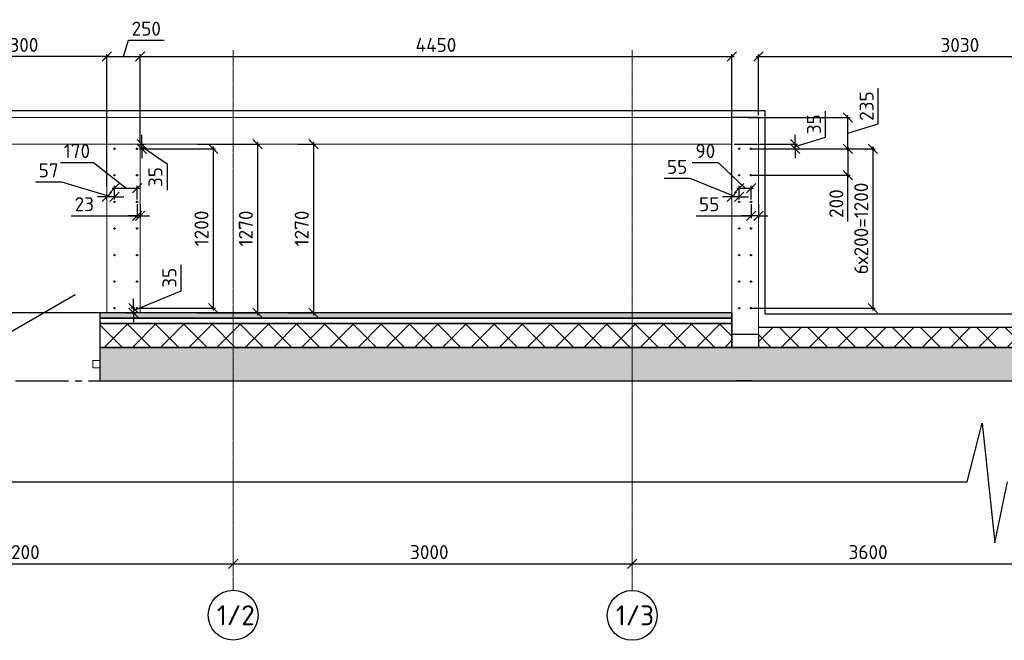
# Model space of a CAD drawing. Header units: millimetres. Extents: x 125896 to 2572636, y -120305 to 130347.
# Tile 127 of 256: x 322240 to 337050, y 115077 to 124414. Entities that reach past the tile are written whole.
import ezdxf

# ---------------------------------------------------------------- set-up
doc = ezdxf.new("R2010")
doc.units = ezdxf.units.MM
for name, pattern in [('______5', [1100, 800, -100, 100, -100]), ('CENTER', [2, 1.25, -0.25, 0.25, -0.25]), ('CENTER2', [28.575, 19.05, -3.175, 3.175, -3.175]), ('DASHED', [7, 5, -2, 0])]:
    doc.linetypes.add(name, pattern=pattern)
for name, color, linetype, lineweight in [('0 Фундамент', 5, 'Continuous', 30), ('Standard', 7, 'Continuous', 25), ('Арматура', 152, 'Continuous', 40), ('Навесной фасад', 7, 'Continuous', 25), ('ОСИ', 7, 'CENTER', 15), ('Столовая Двери и окна', 7, 'Continuous', 15)]:
    doc.layers.add(name, color=color, linetype=linetype, lineweight=lineweight)
doc.layers.add('СПДС_Оси', color=7, linetype='Continuous')
doc.layers.add('Стена_ бетон не несущ.', color=7, linetype='Continuous', lineweight=35, true_color=0xb4b496)
doc.layers.add('Стена_ бетон несущ.', color=7, linetype='Continuous', lineweight=70, true_color=0xb4b496)
doc.styles.get("Standard").update_dxf_attribs({"font": 'isocpeur.ttf'})
doc.dimstyles.new('Осевые', dxfattribs={"dimscale": 0.7, "dimtxt": 450, "dimasz": 400, "dimexe": 100, "dimexo": 100, "dimgap": 100, "dimtad": 1, "dimdec": 0, "dimzin": 0, "dimdsep": 46, "dimtxsty": 'Standard', "dimblk": 'OBLIQUE', "dimcen": 9, "dimdle": 100, "dimazin": 0, "dimtm": 1e-09, "dimtfac": 1, "dimtdec": 0, "dimtofl": 0, "dimtmove": 0, "dimatfit": 3, "dimfxl": 1, "dimtolj": 1, "dimtzin": 0, "dimarcsym": 0})
pattern_1 = [(45, (330224.23, 126197), (-212.132, 212.132), []), (135, (330224.23, 126197), (-212.132, -212.132), [])]

# ---------------------------------------------------------------- blocks, each defined once
blk = doc.blocks.new('дверь1_2_$F2', base_point=(0, -54.575))
at = {"layer": 'Standard', "color": 7, "linetype": 'Continuous', "lineweight": 13, "transparency": 33554687}
for p, q in [((1000, 1.425), (944, 1.425)), ((944, 1.425), (944, -54.575)), ((1000, -54.575), (1000, 1.425)), ((944, -54.575), (1000, -54.575))]:
    blk.add_line(p, q, dxfattribs=at)
blk = doc.blocks.new('_OBLIQUE')
at = {"color": 0, "linetype": 'ByBlock'}
blk.add_line((-0.5, -0.5), (0.5, 0.5), dxfattribs=at)
blk = doc.blocks.new('*D77')
at = {"layer": 'Defpoints', "color": 0, "linetype": 'ByBlock', "lineweight": 20, "ltscale": 13, "transparency": 16777216}
for p in [(319052, 116229), (325452, 116229), (325452, 116229)]:
    blk.add_point(p, dxfattribs=at)
at = {"layer": 'ОСИ', "color": 0, "linetype": 'ByBlock', "lineweight": -2, "ltscale": 13, "transparency": 16777216}
blk.add_line((319017, 116229), (325487, 116229), dxfattribs=at)
at = {"layer": 'ОСИ', "color": 0, "linetype": 'ByBlock', "lineweight": -2, "ltscale": 13, "transparency": 16777216, "xscale": 140, "yscale": 140, "zscale": 140, "rotation": 180}
blk.add_blockref('_OBLIQUE', (319052, 116229), dxfattribs=at)
at = {"layer": 'ОСИ', "color": 0, "linetype": 'ByBlock', "lineweight": -2, "ltscale": 13, "transparency": 16777216, "xscale": 140, "yscale": 140, "zscale": 140}
blk.add_blockref('_OBLIQUE', (325452, 116229), dxfattribs=at)
at = {"layer": 'ОСИ', "color": 0, "linetype": 'ByBlock', "ltscale": 13, "transparency": 16777216, "insert": (322252, 116404), "char_height": 210, "width": 583.33, "attachment_point": 5}
blk.add_mtext('\\A1;3200', dxfattribs=at)
blk = doc.blocks.new('*D78')
at = {"layer": 'Defpoints', "color": 0, "linetype": 'ByBlock', "lineweight": 20, "ltscale": 13, "transparency": 16777216}
for p in [(325452, 116229), (331452, 116229), (331452, 116229)]:
    blk.add_point(p, dxfattribs=at)
at = {"layer": 'ОСИ', "color": 0, "linetype": 'ByBlock', "lineweight": -2, "ltscale": 13, "transparency": 16777216}
blk.add_line((325417, 116229), (331487, 116229), dxfattribs=at)
at = {"layer": 'ОСИ', "color": 0, "linetype": 'ByBlock', "lineweight": -2, "ltscale": 13, "transparency": 16777216, "xscale": 140, "yscale": 140, "zscale": 140, "rotation": 180}
blk.add_blockref('_OBLIQUE', (325452, 116229), dxfattribs=at)
at = {"layer": 'ОСИ', "color": 0, "linetype": 'ByBlock', "lineweight": -2, "ltscale": 13, "transparency": 16777216, "xscale": 140, "yscale": 140, "zscale": 140}
blk.add_blockref('_OBLIQUE', (331452, 116229), dxfattribs=at)
at = {"layer": 'ОСИ', "color": 0, "linetype": 'ByBlock', "ltscale": 13, "transparency": 16777216, "insert": (328401, 116404), "char_height": 210, "width": 583.33, "attachment_point": 5}
blk.add_mtext('\\A1;3000', dxfattribs=at)
blk = doc.blocks.new('*D79')
at = {"layer": 'Defpoints', "color": 0, "linetype": 'ByBlock', "lineweight": 20, "ltscale": 13, "transparency": 16777216}
for p in [(331452, 116229), (338651, 116229), (338651, 116229)]:
    blk.add_point(p, dxfattribs=at)
at = {"layer": 'ОСИ', "color": 0, "linetype": 'ByBlock', "lineweight": -2, "ltscale": 13, "transparency": 16777216}
blk.add_line((331417, 116229), (338686, 116229), dxfattribs=at)
at = {"layer": 'ОСИ', "color": 0, "linetype": 'ByBlock', "lineweight": -2, "ltscale": 13, "transparency": 16777216, "xscale": 140, "yscale": 140, "zscale": 140, "rotation": 180}
blk.add_blockref('_OBLIQUE', (331452, 116229), dxfattribs=at)
at = {"layer": 'ОСИ', "color": 0, "linetype": 'ByBlock', "lineweight": -2, "ltscale": 13, "transparency": 16777216, "xscale": 140, "yscale": 140, "zscale": 140}
blk.add_blockref('_OBLIQUE', (338651, 116229), dxfattribs=at)
at = {"layer": 'ОСИ', "color": 0, "linetype": 'ByBlock', "ltscale": 13, "transparency": 16777216, "insert": (335001, 116404), "char_height": 210, "width": 583.33, "attachment_point": 5}
blk.add_mtext('\\A1;3600', dxfattribs=at)
blk = doc.blocks.new('*D92')
at = {"layer": 'Defpoints', "color": 0, "linetype": 'ByBlock', "lineweight": 20, "ltscale": 13, "transparency": 16777216}
for p in [(320951, 123859), (320951, 121845), (323551, 121875)]:
    blk.add_point(p, dxfattribs=at)
at = {"layer": 'ОСИ', "color": 0, "linetype": 'ByBlock', "lineweight": -2, "ltscale": 13, "transparency": 16777216}
for p, q in [((323586, 123859), (320916, 123859)), ((320951, 121880), (320951, 123894)), ((323551, 121910), (323551, 123894))]:
    blk.add_line(p, q, dxfattribs=at)
at = {"layer": 'ОСИ', "color": 0, "linetype": 'ByBlock', "lineweight": -2, "ltscale": 13, "transparency": 16777216, "xscale": 140, "yscale": 140, "zscale": 140, "rotation": 180}
blk.add_blockref('_OBLIQUE', (320951, 123859), dxfattribs=at)
at = {"layer": 'ОСИ', "color": 0, "linetype": 'ByBlock', "lineweight": -2, "ltscale": 13, "transparency": 16777216, "xscale": 140, "yscale": 140, "zscale": 140}
blk.add_blockref('_OBLIQUE', (323551, 123859), dxfattribs=at)
at = {"layer": 'ОСИ', "color": 0, "linetype": 'ByBlock', "ltscale": 13, "transparency": 16777216, "insert": (322251, 124034), "char_height": 210, "attachment_point": 5}
blk.add_mtext('\\A1;1300', dxfattribs=at)
blk = doc.blocks.new('*D93')
at = {"layer": 'Defpoints', "color": 0, "linetype": 'ByBlock', "lineweight": 20, "ltscale": 13, "transparency": 16777216}
for p in [(332951, 123859), (324051, 122543), (332951, 121821)]:
    blk.add_point(p, dxfattribs=at)
at = {"layer": 'ОСИ', "color": 0, "linetype": 'ByBlock', "lineweight": -2, "ltscale": 13, "transparency": 16777216}
for p, q in [((324016, 123859), (332986, 123859)), ((324051, 122578), (324051, 123894)), ((332951, 121856), (332951, 123894))]:
    blk.add_line(p, q, dxfattribs=at)
at = {"layer": 'ОСИ', "color": 0, "linetype": 'ByBlock', "lineweight": -2, "ltscale": 13, "transparency": 16777216, "xscale": 140, "yscale": 140, "zscale": 140, "rotation": 180}
blk.add_blockref('_OBLIQUE', (324051, 123859), dxfattribs=at)
at = {"layer": 'ОСИ', "color": 0, "linetype": 'ByBlock', "lineweight": -2, "ltscale": 13, "transparency": 16777216, "xscale": 140, "yscale": 140, "zscale": 140}
blk.add_blockref('_OBLIQUE', (332951, 123859), dxfattribs=at)
at = {"layer": 'ОСИ', "color": 0, "linetype": 'ByBlock', "ltscale": 13, "transparency": 16777216, "insert": (328501, 124034), "char_height": 210, "attachment_point": 5}
blk.add_mtext('\\A1;4450', dxfattribs=at)
blk = doc.blocks.new('*D94')
at = {"layer": 'Defpoints', "color": 0, "linetype": 'ByBlock', "lineweight": 20, "ltscale": 13, "transparency": 16777216}
for p in [(324051, 123859), (324051, 122543), (323551, 122387)]:
    blk.add_point(p, dxfattribs=at)
at = {"layer": 'ОСИ', "color": 0, "linetype": 'ByBlock', "lineweight": -2, "ltscale": 13, "transparency": 16777216}
for p, q in [((323801, 123859), (323875, 124104)), ((323875, 124104), (324414, 124104)), ((323516, 123859), (324086, 123859)), ((323551, 122422), (323551, 123894)), ((324051, 122578), (324051, 123894))]:
    blk.add_line(p, q, dxfattribs=at)
at = {"layer": 'ОСИ', "color": 0, "linetype": 'ByBlock', "lineweight": -2, "ltscale": 13, "transparency": 16777216, "xscale": 140, "yscale": 140, "zscale": 140, "rotation": 180}
blk.add_blockref('_OBLIQUE', (323551, 123859), dxfattribs=at)
at = {"layer": 'ОСИ', "color": 0, "linetype": 'ByBlock', "lineweight": -2, "ltscale": 13, "transparency": 16777216, "xscale": 140, "yscale": 140, "zscale": 140}
blk.add_blockref('_OBLIQUE', (324051, 123859), dxfattribs=at)
at = {"layer": 'ОСИ', "color": 0, "linetype": 'ByBlock', "ltscale": 13, "transparency": 16777216, "insert": (324144, 124279), "char_height": 210, "attachment_point": 5}
blk.add_mtext('\\A1;250', dxfattribs=at)
blk = doc.blocks.new('*D95')
at = {"layer": 'Defpoints', "color": 0, "linetype": 'ByBlock', "lineweight": 20, "ltscale": 13, "transparency": 16777216}
for p in [(323801, 120003), (323954, 120003), (324006, 120073)]:
    blk.add_point(p, dxfattribs=at)
at = {"layer": 'ОСИ', "color": 0, "linetype": 'ByBlock', "lineweight": -2, "ltscale": 13, "transparency": 16777216}
for p, q in [((324668, 120335), (324668, 120727)), ((323954, 120038), (324668, 120335)), ((323954, 120073), (323954, 120213)), ((323836, 120003), (323989, 120003)), ((323971, 120073), (323919, 120073)), ((323954, 120073), (323954, 120003)), ((323954, 120003), (323954, 119863))]:
    blk.add_line(p, q, dxfattribs=at)
at = {"layer": 'ОСИ', "color": 0, "linetype": 'ByBlock', "lineweight": -2, "ltscale": 13, "transparency": 16777216, "xscale": 140, "yscale": 140, "zscale": 140}
for p, rotation in [((323954, 120073), 270), ((323954, 120003), 90)]:
    blk.add_blockref('_OBLIQUE', p, dxfattribs=dict(at, rotation=rotation))
at = {"layer": 'ОСИ', "color": 0, "linetype": 'ByBlock', "ltscale": 13, "transparency": 16777216, "insert": (324493, 120531), "char_height": 210, "attachment_point": 5, "rotation": 90}
blk.add_mtext('\\A1;35', dxfattribs=at)
blk = doc.blocks.new('*D96')
at = {"layer": 'Defpoints', "color": 0, "linetype": 'ByBlock', "lineweight": 20, "ltscale": 13, "transparency": 16777216}
for p in [(324006, 122543), (324075, 122543), (324006, 122473)]:
    blk.add_point(p, dxfattribs=at)
at = {"layer": 'ОСИ', "color": 0, "linetype": 'ByBlock', "lineweight": -2, "ltscale": 13, "transparency": 16777216}
for p, q in [((324075, 122543), (324075, 122683)), ((324041, 122543), (324110, 122543)), ((324075, 122473), (324075, 122543)), ((324075, 122508), (324456, 122243)), ((324041, 122473), (324110, 122473)), ((324075, 122473), (324075, 122333)), ((324456, 122243), (324456, 121851))]:
    blk.add_line(p, q, dxfattribs=at)
at = {"layer": 'ОСИ', "color": 0, "linetype": 'ByBlock', "lineweight": -2, "ltscale": 13, "transparency": 16777216, "xscale": 140, "yscale": 140, "zscale": 140}
for p, rotation in [((324075, 122543), 270), ((324075, 122473), 90)]:
    blk.add_blockref('_OBLIQUE', p, dxfattribs=dict(at, rotation=rotation))
at = {"layer": 'ОСИ', "color": 0, "linetype": 'ByBlock', "ltscale": 13, "transparency": 16777216, "insert": (324281, 122047), "char_height": 210, "attachment_point": 5, "rotation": 90}
blk.add_mtext('\\A1;35', dxfattribs=at)
blk = doc.blocks.new('*D97')
at = {"layer": 'Defpoints', "color": 0, "linetype": 'ByBlock', "lineweight": 20, "ltscale": 13, "transparency": 16777216}
for p in [(324006, 122473), (324006, 120073), (325150, 120073)]:
    blk.add_point(p, dxfattribs=at)
at = {"layer": 'ОСИ', "color": 0, "linetype": 'ByBlock', "lineweight": -2, "ltscale": 13, "transparency": 16777216}
for p, q in [((325150, 122508), (325150, 120038)), ((324041, 122473), (325185, 122473)), ((324041, 120073), (325185, 120073))]:
    blk.add_line(p, q, dxfattribs=at)
at = {"layer": 'ОСИ', "color": 0, "linetype": 'ByBlock', "lineweight": -2, "ltscale": 13, "transparency": 16777216, "xscale": 140, "yscale": 140, "zscale": 140}
for p, rotation in [((325150, 122473), 90), ((325150, 120073), 270)]:
    blk.add_blockref('_OBLIQUE', p, dxfattribs=dict(at, rotation=rotation))
at = {"layer": 'ОСИ', "color": 0, "linetype": 'ByBlock', "ltscale": 13, "transparency": 16777216, "insert": (324975, 121273), "char_height": 210, "attachment_point": 5, "rotation": 90}
blk.add_mtext('\\A1;1200', dxfattribs=at)
blk = doc.blocks.new('*D101')
at = {"layer": 'Defpoints', "color": 0, "linetype": 'ByBlock', "lineweight": 20, "ltscale": 13, "transparency": 16777216}
for p in [(324006, 121880), (323666, 121673), (324006, 121673)]:
    blk.add_point(p, dxfattribs=at)
at = {"layer": 'ОСИ', "color": 0, "linetype": 'ByBlock', "lineweight": -2, "ltscale": 13, "transparency": 16777216}
for p, q in [((323349, 122263), (322852, 122263)), ((323836, 121880), (323349, 122263)), ((323666, 121708), (323666, 121915)), ((324006, 121708), (324006, 121915)), ((323631, 121880), (324041, 121880))]:
    blk.add_line(p, q, dxfattribs=at)
at = {"layer": 'ОСИ', "color": 0, "linetype": 'ByBlock', "lineweight": -2, "ltscale": 13, "transparency": 16777216, "xscale": 140, "yscale": 140, "zscale": 140, "rotation": 180}
blk.add_blockref('_OBLIQUE', (323666, 121880), dxfattribs=at)
at = {"layer": 'ОСИ', "color": 0, "linetype": 'ByBlock', "lineweight": -2, "ltscale": 13, "transparency": 16777216, "xscale": 140, "yscale": 140, "zscale": 140}
blk.add_blockref('_OBLIQUE', (324006, 121880), dxfattribs=at)
at = {"layer": 'ОСИ', "color": 0, "linetype": 'ByBlock', "ltscale": 13, "transparency": 16777216, "insert": (323101, 122438), "char_height": 210, "attachment_point": 5}
blk.add_mtext('\\A1;170', dxfattribs=at)
blk = doc.blocks.new('*D102')
at = {"layer": 'Defpoints', "color": 0, "linetype": 'ByBlock', "lineweight": 20, "ltscale": 13, "transparency": 16777216}
for p in [(323551, 121751), (323551, 121673), (323666, 121673)]:
    blk.add_point(p, dxfattribs=at)
at = {"layer": 'ОСИ', "color": 0, "linetype": 'ByBlock', "lineweight": -2, "ltscale": 13, "transparency": 16777216}
for p, q in [((322872, 121972), (322480, 121972)), ((323609, 121751), (322872, 121972)), ((323551, 121751), (323411, 121751)), ((323551, 121708), (323551, 121786)), ((323666, 121751), (323551, 121751)), ((323666, 121708), (323666, 121786)), ((323666, 121751), (323806, 121751))]:
    blk.add_line(p, q, dxfattribs=at)
at = {"layer": 'ОСИ', "color": 0, "linetype": 'ByBlock', "lineweight": -2, "ltscale": 13, "transparency": 16777216, "xscale": 140, "yscale": 140, "zscale": 140}
blk.add_blockref('_OBLIQUE', (323551, 121751), dxfattribs=at)
at = {"layer": 'ОСИ', "color": 0, "linetype": 'ByBlock', "lineweight": -2, "ltscale": 13, "transparency": 16777216, "xscale": 140, "yscale": 140, "zscale": 140, "rotation": 180}
blk.add_blockref('_OBLIQUE', (323666, 121751), dxfattribs=at)
at = {"layer": 'ОСИ', "color": 0, "linetype": 'ByBlock', "ltscale": 13, "transparency": 16777216, "insert": (322676, 122147), "char_height": 210, "attachment_point": 5}
blk.add_mtext('\\A1;57', dxfattribs=at)
blk = doc.blocks.new('*D103')
at = {"layer": 'Defpoints', "color": 0, "linetype": 'ByBlock', "lineweight": 20, "ltscale": 13, "transparency": 16777216}
for p in [(324006, 121673), (324051, 121673), (324006, 121463)]:
    blk.add_point(p, dxfattribs=at)
at = {"layer": 'ОСИ', "color": 0, "linetype": 'ByBlock', "lineweight": -2, "ltscale": 13, "transparency": 16777216}
for p, q in [((324006, 121638), (324006, 121428)), ((324051, 121638), (324051, 121428)), ((323016, 121463), (324006, 121463)), ((324006, 121463), (323866, 121463)), ((324051, 121463), (324006, 121463)), ((324051, 121463), (324191, 121463))]:
    blk.add_line(p, q, dxfattribs=at)
at = {"layer": 'ОСИ', "color": 0, "linetype": 'ByBlock', "lineweight": -2, "ltscale": 13, "transparency": 16777216, "xscale": 140, "yscale": 140, "zscale": 140}
blk.add_blockref('_OBLIQUE', (324006, 121463), dxfattribs=at)
at = {"layer": 'ОСИ', "color": 0, "linetype": 'ByBlock', "lineweight": -2, "ltscale": 13, "transparency": 16777216, "xscale": 140, "yscale": 140, "zscale": 140, "rotation": 180}
blk.add_blockref('_OBLIQUE', (324051, 121463), dxfattribs=at)
at = {"layer": 'ОСИ', "color": 0, "linetype": 'ByBlock', "ltscale": 13, "transparency": 16777216, "insert": (323212, 121638), "char_height": 210, "attachment_point": 5}
blk.add_mtext('\\A1;23', dxfattribs=at)
blk = doc.blocks.new('*D171')
at = {"layer": 'Defpoints', "color": 0, "linetype": 'ByBlock', "lineweight": 20, "ltscale": 13, "transparency": 16777216}
for p in [(333151, 122943), (334698, 122943), (333201, 122473)]:
    blk.add_point(p, dxfattribs=at)
at = {"layer": 'ОСИ', "color": 0, "linetype": 'ByBlock', "lineweight": -2, "ltscale": 13, "transparency": 16777216}
for p, q in [((335153, 122845), (335153, 123384)), ((333186, 122943), (334733, 122943)), ((334698, 122438), (334698, 122978)), ((334698, 122708), (335153, 122845)), ((333236, 122473), (334733, 122473))]:
    blk.add_line(p, q, dxfattribs=at)
at = {"layer": 'ОСИ', "color": 0, "linetype": 'ByBlock', "lineweight": -2, "ltscale": 13, "transparency": 16777216, "xscale": 140, "yscale": 140, "zscale": 140}
for p, rotation in [((334698, 122943), 90), ((334698, 122473), 270)]:
    blk.add_blockref('_OBLIQUE', p, dxfattribs=dict(at, rotation=rotation))
at = {"layer": 'ОСИ', "color": 0, "linetype": 'ByBlock', "lineweight": 25, "ltscale": 13, "transparency": 16777216, "insert": (334978, 123114), "char_height": 210, "attachment_point": 5, "rotation": 90}
blk.add_mtext('\\A1;235', dxfattribs=at)
blk = doc.blocks.new('*D172')
at = {"layer": 'Defpoints', "color": 0, "linetype": 'ByBlock', "lineweight": 20, "ltscale": 13, "transparency": 16777216}
for p in [(333201, 122473), (333201, 122073), (334698, 122073)]:
    blk.add_point(p, dxfattribs=at)
at = {"layer": 'ОСИ', "color": 0, "linetype": 'ByBlock', "lineweight": -2, "ltscale": 13, "transparency": 16777216}
for p, q in [((334698, 122508), (334698, 122038)), ((333236, 122473), (334733, 122473)), ((333236, 122073), (334733, 122073)), ((334698, 121378), (334698, 122073))]:
    blk.add_line(p, q, dxfattribs=at)
at = {"layer": 'ОСИ', "color": 0, "linetype": 'ByBlock', "lineweight": -2, "ltscale": 13, "transparency": 16777216, "xscale": 140, "yscale": 140, "zscale": 140}
for p, rotation in [((334698, 122473), 90), ((334698, 122073), 270)]:
    blk.add_blockref('_OBLIQUE', p, dxfattribs=dict(at, rotation=rotation))
at = {"layer": 'ОСИ', "color": 0, "linetype": 'ByBlock', "ltscale": 13, "transparency": 16777216, "insert": (334523, 121647), "char_height": 210, "attachment_point": 5, "rotation": 90}
blk.add_mtext('\\A1;200', dxfattribs=at)
blk = doc.blocks.new('*D173')
at = {"layer": 'Defpoints', "color": 0, "linetype": 'ByBlock', "lineweight": 20, "ltscale": 13, "transparency": 16777216}
for p in [(333201, 122473), (333201, 120073), (335072, 120073)]:
    blk.add_point(p, dxfattribs=at)
at = {"layer": 'ОСИ', "color": 0, "linetype": 'ByBlock', "lineweight": -2, "ltscale": 13, "transparency": 16777216}
for p, q in [((335072, 122508), (335072, 120038)), ((333236, 122473), (335107, 122473)), ((333236, 120073), (335107, 120073))]:
    blk.add_line(p, q, dxfattribs=at)
at = {"layer": 'ОСИ', "color": 0, "linetype": 'ByBlock', "lineweight": -2, "ltscale": 13, "transparency": 16777216, "xscale": 140, "yscale": 140, "zscale": 140}
for p, rotation in [((335072, 122473), 90), ((335072, 120073), 270)]:
    blk.add_blockref('_OBLIQUE', p, dxfattribs=dict(at, rotation=rotation))
at = {"layer": 'ОСИ', "color": 0, "linetype": 'ByBlock', "ltscale": 13, "transparency": 16777216, "insert": (334897, 121273), "char_height": 210, "attachment_point": 5, "rotation": 90}
blk.add_mtext('\\A1;6х200=1200', dxfattribs=at)
blk = doc.blocks.new('*D174')
at = {"layer": 'Defpoints', "color": 0, "linetype": 'ByBlock', "lineweight": 20, "ltscale": 13, "transparency": 16777216}
for p in [(332951, 122543), (333906, 122543), (333201, 122473)]:
    blk.add_point(p, dxfattribs=at)
at = {"layer": 'ОСИ', "color": 0, "linetype": 'ByBlock', "lineweight": -2, "ltscale": 13, "transparency": 16777216}
for p, q in [((334361, 122645), (334361, 123037)), ((333906, 122543), (333906, 122683)), ((333906, 122508), (334361, 122645)), ((332986, 122543), (333941, 122543)), ((333906, 122473), (333906, 122543)), ((333236, 122473), (333941, 122473)), ((333906, 122473), (333906, 122333))]:
    blk.add_line(p, q, dxfattribs=at)
at = {"layer": 'ОСИ', "color": 0, "linetype": 'ByBlock', "lineweight": -2, "ltscale": 13, "transparency": 16777216, "xscale": 140, "yscale": 140, "zscale": 140}
for p, rotation in [((333906, 122543), 270), ((333906, 122473), 90)]:
    blk.add_blockref('_OBLIQUE', p, dxfattribs=dict(at, rotation=rotation))
at = {"layer": 'ОСИ', "color": 0, "linetype": 'ByBlock', "ltscale": 13, "transparency": 16777216, "insert": (334186, 122841), "char_height": 210, "attachment_point": 5, "rotation": 90}
blk.add_mtext('\\A1;35', dxfattribs=at)
blk = doc.blocks.new('*D202')
at = {"layer": 'Defpoints', "color": 0, "linetype": 'ByBlock', "lineweight": 20, "ltscale": 13, "transparency": 16777216}
for p in [(324874, 122543), (324874, 120003), (325816, 120003)]:
    blk.add_point(p, dxfattribs=at)
at = {"layer": 'ОСИ', "color": 0, "linetype": 'ByBlock', "lineweight": -2, "ltscale": 13, "transparency": 16777216}
for p, q in [((324909, 122543), (325851, 122543)), ((325816, 122578), (325816, 119968)), ((324909, 120003), (325851, 120003))]:
    blk.add_line(p, q, dxfattribs=at)
at = {"layer": 'ОСИ', "color": 0, "linetype": 'ByBlock', "lineweight": -2, "ltscale": 13, "transparency": 16777216, "xscale": 140, "yscale": 140, "zscale": 140}
for p, rotation in [((325816, 122543), 90), ((325816, 120003), 270)]:
    blk.add_blockref('_OBLIQUE', p, dxfattribs=dict(at, rotation=rotation))
at = {"layer": 'ОСИ', "color": 0, "linetype": 'ByBlock', "ltscale": 13, "transparency": 16777216, "insert": (325641, 121273), "char_height": 210, "attachment_point": 5, "rotation": 90}
blk.add_mtext('\\A1;1270', dxfattribs=at)
blk = doc.blocks.new('*D235')
at = {"layer": 'Defpoints', "color": 0, "linetype": 'ByBlock', "lineweight": 20, "ltscale": 13, "transparency": 16777216}
for p in [(333241, 121880), (333061, 121673), (333241, 121673)]:
    blk.add_point(p, dxfattribs=at)
at = {"layer": 'ОСИ', "color": 0, "linetype": 'ByBlock', "lineweight": -2, "ltscale": 13, "transparency": 16777216}
for p, q in [((332749, 122263), (332357, 122263)), ((333151, 121880), (332749, 122263)), ((333061, 121708), (333061, 121915)), ((333241, 121708), (333241, 121915)), ((333026, 121880), (333276, 121880))]:
    blk.add_line(p, q, dxfattribs=at)
at = {"layer": 'ОСИ', "color": 0, "linetype": 'ByBlock', "lineweight": -2, "ltscale": 13, "transparency": 16777216, "xscale": 140, "yscale": 140, "zscale": 140, "rotation": 180}
blk.add_blockref('_OBLIQUE', (333061, 121880), dxfattribs=at)
at = {"layer": 'ОСИ', "color": 0, "linetype": 'ByBlock', "lineweight": -2, "ltscale": 13, "transparency": 16777216, "xscale": 140, "yscale": 140, "zscale": 140}
blk.add_blockref('_OBLIQUE', (333241, 121880), dxfattribs=at)
at = {"layer": 'ОСИ', "color": 0, "linetype": 'ByBlock', "ltscale": 13, "transparency": 16777216, "insert": (332553, 122438), "char_height": 210, "attachment_point": 5}
blk.add_mtext('\\A1;90', dxfattribs=at)
blk = doc.blocks.new('*D236')
at = {"layer": 'Defpoints', "color": 0, "linetype": 'ByBlock', "lineweight": 20, "ltscale": 13, "transparency": 16777216}
for p in [(332951, 121751), (332951, 121673), (333061, 121673)]:
    blk.add_point(p, dxfattribs=at)
at = {"layer": 'ОСИ', "color": 0, "linetype": 'ByBlock', "lineweight": -2, "ltscale": 13, "transparency": 16777216}
for p, q in [((332325, 122024), (331933, 122024)), ((333006, 121751), (332325, 122024)), ((332951, 121751), (332811, 121751)), ((332951, 121708), (332951, 121786)), ((333061, 121751), (332951, 121751)), ((333061, 121708), (333061, 121786)), ((333061, 121751), (333201, 121751))]:
    blk.add_line(p, q, dxfattribs=at)
at = {"layer": 'ОСИ', "color": 0, "linetype": 'ByBlock', "lineweight": -2, "ltscale": 13, "transparency": 16777216, "xscale": 140, "yscale": 140, "zscale": 140}
blk.add_blockref('_OBLIQUE', (332951, 121751), dxfattribs=at)
at = {"layer": 'ОСИ', "color": 0, "linetype": 'ByBlock', "lineweight": -2, "ltscale": 13, "transparency": 16777216, "xscale": 140, "yscale": 140, "zscale": 140, "rotation": 180}
blk.add_blockref('_OBLIQUE', (333061, 121751), dxfattribs=at)
at = {"layer": 'ОСИ', "color": 0, "linetype": 'ByBlock', "ltscale": 13, "transparency": 16777216, "insert": (332129, 122199), "char_height": 210, "attachment_point": 5}
blk.add_mtext('\\A1;55', dxfattribs=at)
blk = doc.blocks.new('*D237')
at = {"layer": 'Defpoints', "color": 0, "linetype": 'ByBlock', "lineweight": 20, "ltscale": 13, "transparency": 16777216}
for p in [(333241, 121673), (333351, 121673), (333241, 121463)]:
    blk.add_point(p, dxfattribs=at)
at = {"layer": 'ОСИ', "color": 0, "linetype": 'ByBlock', "lineweight": -2, "ltscale": 13, "transparency": 16777216}
for p, q in [((333241, 121638), (333241, 121428)), ((333351, 121638), (333351, 121428)), ((332416, 121463), (333241, 121463)), ((333241, 121463), (333101, 121463)), ((333351, 121463), (333241, 121463)), ((333351, 121463), (333491, 121463))]:
    blk.add_line(p, q, dxfattribs=at)
at = {"layer": 'ОСИ', "color": 0, "linetype": 'ByBlock', "lineweight": -2, "ltscale": 13, "transparency": 16777216, "xscale": 140, "yscale": 140, "zscale": 140}
blk.add_blockref('_OBLIQUE', (333241, 121463), dxfattribs=at)
at = {"layer": 'ОСИ', "color": 0, "linetype": 'ByBlock', "lineweight": -2, "ltscale": 13, "transparency": 16777216, "xscale": 140, "yscale": 140, "zscale": 140, "rotation": 180}
blk.add_blockref('_OBLIQUE', (333351, 121463), dxfattribs=at)
at = {"layer": 'ОСИ', "color": 0, "linetype": 'ByBlock', "ltscale": 13, "transparency": 16777216, "insert": (332612, 121638), "char_height": 210, "attachment_point": 5}
blk.add_mtext('\\A1;55', dxfattribs=at)
blk = doc.blocks.new('*D238')
at = {"layer": 'Defpoints', "color": 0, "linetype": 'ByBlock', "lineweight": 20, "ltscale": 13, "transparency": 16777216}
for p in [(339411, 123859), (333351, 122943), (339411, 122943, -6200)]:
    blk.add_point(p, dxfattribs=at)
at = {"layer": 'ОСИ', "color": 0, "linetype": 'ByBlock', "lineweight": -2, "ltscale": 13, "transparency": 16777216}
for p, q in [((333316, 123859), (339446, 123859)), ((333351, 122978), (333351, 123894)), ((339411, 122978), (339411, 123894))]:
    blk.add_line(p, q, dxfattribs=at)
at = {"layer": 'ОСИ', "color": 0, "linetype": 'ByBlock', "lineweight": -2, "ltscale": 13, "transparency": 16777216, "xscale": 140, "yscale": 140, "zscale": 140, "rotation": 180}
blk.add_blockref('_OBLIQUE', (333351, 123859), dxfattribs=at)
at = {"layer": 'ОСИ', "color": 0, "linetype": 'ByBlock', "lineweight": -2, "ltscale": 13, "transparency": 16777216, "xscale": 140, "yscale": 140, "zscale": 140}
blk.add_blockref('_OBLIQUE', (339411, 123859), dxfattribs=at)
at = {"layer": 'ОСИ', "color": 0, "linetype": 'ByBlock', "ltscale": 13, "transparency": 16777216, "insert": (336381, 124034), "char_height": 210, "attachment_point": 5}
blk.add_mtext('\\A1;3030', dxfattribs=at)
blk = doc.blocks.new('*D1007')
at = {"layer": 'Defpoints', "color": 0, "linetype": 'ByBlock', "lineweight": 20, "ltscale": 13, "transparency": 16777216}
for p in [(326389, 122543), (326242, 120003), (326657, 120003)]:
    blk.add_point(p, dxfattribs=at)
at = {"layer": 'ОСИ', "color": 0, "linetype": 'ByBlock', "lineweight": -2, "ltscale": 13, "transparency": 16777216}
for p, q in [((326424, 122543), (326692, 122543)), ((326657, 122578), (326657, 119968)), ((326277, 120003), (326692, 120003))]:
    blk.add_line(p, q, dxfattribs=at)
at = {"layer": 'ОСИ', "color": 0, "linetype": 'ByBlock', "lineweight": -2, "ltscale": 13, "transparency": 16777216, "xscale": 140, "yscale": 140, "zscale": 140}
for p, rotation in [((326657, 122543), 90), ((326657, 120003), 270)]:
    blk.add_blockref('_OBLIQUE', p, dxfattribs=dict(at, rotation=rotation))
at = {"layer": 'ОСИ', "color": 0, "linetype": 'ByBlock', "ltscale": 13, "transparency": 16777216, "insert": (326482, 121273), "char_height": 210, "attachment_point": 5, "rotation": 90}
blk.add_mtext('\\A1;1270', dxfattribs=at)

msp = doc.modelspace()

# ---------------------------------------------------------------- hatches: boundary and pattern name
at = {"layer": 'Арматура'}
h = msp.add_hatch(color=256, dxfattribs=at)
edge = h.paths.add_edge_path()
edge.add_arc((323666.3, 121673.2), 10, 0, 360)
h = msp.add_hatch(color=256, dxfattribs=at)
edge = h.paths.add_edge_path()
edge.add_arc((333061.3, 121673.2), 10, 0, 360)
h = msp.add_hatch(color=256, dxfattribs=at)
edge = h.paths.add_edge_path()
edge.add_arc((333240.8, 121673.2), 10, 0, 360)
at = {"layer": 'Навесной фасад', "linetype": 'Continuous', "lineweight": 25, "true_color": 0x939598, "transparency": 33554687}
msp.add_hatch(color=252, dxfattribs=at).paths.add_polyline_path([(323451.3, 119923.2), (332951.3, 119923.2), (332951.3, 120003.2), (323451.3, 120003.2)])
h = msp.add_hatch(dxfattribs=at)
h.set_pattern_fill('__________6', color=252, scale=200, style=0, pattern_type=2)
h.set_pattern_definition(pattern_1)
h.paths.add_polyline_path([(323451.3, 119483.2), (332951.3, 119483.2), (332951.3, 119843.2), (323451.3, 119843.2)], flags=0)
h = msp.add_hatch(dxfattribs=at)
h.set_pattern_fill('__________6', color=252, scale=200, style=0, pattern_type=2)
h.set_pattern_definition(pattern_1)
h.paths.add_polyline_path([(333351.3, 119483.2), (339411.3, 119483.2), (339411.3, 119783.2), (333351.3, 119783.2)], flags=0)
at = {"layer": 'Стена_ бетон несущ.', "linetype": 'Continuous', "lineweight": 25, "true_color": 0x939598, "transparency": 33554687}
msp.add_hatch(color=252, dxfattribs=at).paths.add_polyline_path([(323451.3, 118983.2), (338151.3, 118983.2), (338151.3, 119483.2), (323451.3, 119483.2)])
at = {"layer": 'Столовая Двери и окна', "lineweight": 30}
h = msp.add_hatch(color=5, dxfattribs=at)
edge = h.paths.add_edge_path()
edge.add_arc((323666.3, 122473.2), 10, 0, 360)
h = msp.add_hatch(color=5, dxfattribs=at)
edge = h.paths.add_edge_path()
edge.add_arc((324006.3, 122473.2), 10, 0, 360)
h = msp.add_hatch(color=5, dxfattribs=at)
edge = h.paths.add_edge_path()
edge.add_arc((333061.3, 122473.2), 10, 0, 360)
h = msp.add_hatch(color=5, dxfattribs=at)
edge = h.paths.add_edge_path()
edge.add_arc((333240.8, 122473.2), 10, 0, 360)
h = msp.add_hatch(color=5, dxfattribs=at)
edge = h.paths.add_edge_path()
edge.add_arc((323666.3, 122073.2), 10, 0, 360)
h = msp.add_hatch(color=5, dxfattribs=at)
edge = h.paths.add_edge_path()
edge.add_arc((324006.3, 122073.2), 10, 0, 360)
h = msp.add_hatch(color=5, dxfattribs=at)
edge = h.paths.add_edge_path()
edge.add_arc((333061.3, 122073.2), 10, 0, 360)
h = msp.add_hatch(color=5, dxfattribs=at)
edge = h.paths.add_edge_path()
edge.add_arc((333240.8, 122073.2), 10, 0, 360)
h = msp.add_hatch(color=5, dxfattribs=at)
edge = h.paths.add_edge_path()
edge.add_arc((324006.3, 121673.2), 10, 0, 360)
h = msp.add_hatch(color=5, dxfattribs=at)
edge = h.paths.add_edge_path()
edge.add_arc((323666.3, 121273.2), 10, 0, 360)
h = msp.add_hatch(color=5, dxfattribs=at)
edge = h.paths.add_edge_path()
edge.add_arc((324006.3, 121273.2), 10, 0, 360)
h = msp.add_hatch(color=5, dxfattribs=at)
edge = h.paths.add_edge_path()
edge.add_arc((333061.3, 121273.2), 10, 0, 360)
h = msp.add_hatch(color=5, dxfattribs=at)
edge = h.paths.add_edge_path()
edge.add_arc((333240.8, 121273.2), 10, 0, 360)
h = msp.add_hatch(color=5, dxfattribs=at)
edge = h.paths.add_edge_path()
edge.add_arc((323666.3, 120873.2), 10, 0, 360)
h = msp.add_hatch(color=5, dxfattribs=at)
edge = h.paths.add_edge_path()
edge.add_arc((324006.3, 120873.2), 10, 0, 360)
h = msp.add_hatch(color=5, dxfattribs=at)
edge = h.paths.add_edge_path()
edge.add_arc((333061.3, 120873.2), 10, 0, 360)
h = msp.add_hatch(color=5, dxfattribs=at)
edge = h.paths.add_edge_path()
edge.add_arc((333240.8, 120873.2), 10, 0, 360)
h = msp.add_hatch(color=5, dxfattribs=at)
edge = h.paths.add_edge_path()
edge.add_arc((323666.3, 120473.2), 10, 0, 360)
h = msp.add_hatch(color=5, dxfattribs=at)
edge = h.paths.add_edge_path()
edge.add_arc((324006.3, 120473.2), 10, 0, 360)
h = msp.add_hatch(color=5, dxfattribs=at)
edge = h.paths.add_edge_path()
edge.add_arc((333061.3, 120473.2), 10, 0, 360)
h = msp.add_hatch(color=5, dxfattribs=at)
edge = h.paths.add_edge_path()
edge.add_arc((333240.8, 120473.2), 10, 0, 360)
h = msp.add_hatch(color=5, dxfattribs=at)
edge = h.paths.add_edge_path()
edge.add_arc((323666.3, 120073.2), 10, 0, 360)
h = msp.add_hatch(color=5, dxfattribs=at)
edge = h.paths.add_edge_path()
edge.add_arc((324006.3, 120073.2), 10, 0, 360)
h = msp.add_hatch(color=5, dxfattribs=at)
edge = h.paths.add_edge_path()
edge.add_arc((333061.3, 120073.2), 10, 0, 360)
h = msp.add_hatch(color=5, dxfattribs=at)
edge = h.paths.add_edge_path()
edge.add_arc((333240.8, 120073.2), 10, 0, 360)

# ---------------------------------------------------------------- linework, layer by layer
at = {"layer": '0 Фундамент', "linetype": 'DASHED', "lineweight": 0, "elevation": -720}
for points in [[(333452.5, 119983.2), (333452.5, 123043.2), (320451.3, 123043.2)], [(333452.5, 119983.2), (333452.5, 123043.2), (320451.3, 123043.2)], [(333452.5, 119983.2), (338651.3, 119983.2)]]:
    msp.add_lwpolyline(points, dxfattribs=at)
at = {"layer": 'Навесной фасад', "color": 252, "linetype": 'Continuous', "lineweight": 25, "true_color": 0x939598, "transparency": 33554687}
for p, q in [((323451.3, 120003.2), (321251.3, 120003.2)), ((323451.3, 119923.2), (323451.3, 120003.2)), ((332951.3, 120003.2), (323451.3, 120003.2)), ((332951.3, 119923.2), (332951.3, 120003.2)), ((323451.3, 119843.2), (323451.3, 119923.2)), ((332951.3, 119923.2), (323451.3, 119923.2)), ((323451.3, 119923.2), (332951.3, 119923.2)), ((323451.3, 119483.2), (323451.3, 119843.2)), ((332951.3, 119843.2), (323451.3, 119843.2)), ((323451.3, 119843.2), (332951.3, 119843.2)), ((332951.3, 119843.2), (332951.3, 119923.2)), ((332951.3, 119483.2), (332951.3, 119843.2)), ((339411.3, 119783.2), (333351.3, 119783.2)), ((333351.3, 119683.2), (333351.3, 119483.2)), ((323451.3, 119483.2), (332951.3, 119483.2)), ((333351.3, 119483.2), (338151.3, 119483.2))]:
    msp.add_line(p, q, dxfattribs=at)
at = {"layer": 'ОСИ', "color": 16, "linetype": 'CENTER2', "lineweight": 15, "ltscale": 0.2, "transparency": 33554687}
for p, q in [((325451.6, 123955.2), (325451.6, 115829.7)), ((331451.6, 123955.2), (331451.6, 115827.3)), ((331451.6, 117223.2), (331451.6, 118398)), ((331451.6, 118398), (331451.6, 117463.9))]:
    msp.add_line(p, q, dxfattribs=at)
at = {"layer": 'ОСИ', "color": 16, "linetype": '______5', "lineweight": 25, "transparency": 33554687}
msp.add_line((317775.4, 118983.2), (354206.8, 118983.2), dxfattribs=at)
at = {"layer": 'ОСИ', "linetype": 'ByBlock', "ltscale": 13, "elevation": 0}
msp.add_lwpolyline([(323551.3, 122543.2), (324051.3, 122543.2), (324051.3, 120003.2), (323551.3, 120003.2)], close=True, dxfattribs=at)
at = {"layer": 'СПДС_Оси', "linetype": 'Continuous', "lineweight": 25, "ltscale": 150}
for centre in [(325451.6, 115454.7), (331451.6, 115452.3)]:
    msp.add_circle(centre, 375, dxfattribs=at)
at = {"layer": 'Стена_ бетон не несущ.', "color": 252, "linetype": 'Continuous', "lineweight": 25, "true_color": 0x939598, "transparency": 33554687}
msp.add_line((333251.6, 118983.2), (333011.6, 118983.2), dxfattribs=at)
at = {"layer": 'Стена_ бетон несущ.', "color": 7, "linetype": 'Continuous', "lineweight": 25, "transparency": 33554687}
msp.add_line((333351.3, 122943.2), (332951.3, 122943.2), dxfattribs=at)
at = {"layer": 'Стена_ бетон несущ.', "color": 252, "linetype": 'Continuous', "lineweight": 25, "true_color": 0x939598, "transparency": 33554687}
for p, q in [((321363.3, 119289.2), (323074.5, 120277.2)), ((332951.3, 120003.2), (332951.3, 119923.2)), ((332951.3, 119923.2), (332951.3, 119843.2)), ((332951.3, 119843.2), (332951.3, 119483.2)), ((323451.3, 118983.2), (323451.3, 119483.2)), ((338151.3, 119483.2), (323451.3, 119483.2)), ((332951.3, 119483.2), (333351.3, 119483.2)), ((323451.3, 118983.2), (338151.3, 118983.2))]:
    msp.add_line(p, q, dxfattribs=at)
at = {"layer": 'Столовая Двери и окна', "color": 18, "lineweight": 25, "true_color": 0x000000}
for p, q in [((336492.3, 117463.9), (336715.7, 118343.4)), ((336715.7, 118343.4), (336907.2, 116546)), ((317425.9, 117463.9), (336492.3, 117463.9)), ((336907.2, 116546), (337098.7, 117463.9))]:
    msp.add_line(p, q, dxfattribs=at)
at = {"layer": 'Столовая Двери и окна', "color": 5, "lineweight": 25, "elevation": -720}
msp.add_lwpolyline([(353643.8, 119983.2), (352911.6, 119983.2), (352911.6, 123043.2), (339311.3, 123043.2), (339311.3, 119983.2), (333452.5, 119983.2), (333452.5, 123043.2), (320451.3, 123043.2), (320451.3, 119983.2), (318051.6, 119983.2), (318051.6, 117463.9)], dxfattribs=at)
at = {"layer": 'Столовая Двери и окна', "color": 18, "lineweight": 20, "true_color": 0x000000}
msp.add_lwpolyline([(333351.3, 119483.2), (333351.3, 122943.2), (320551.3, 122943.2), (320551.3, 119483.2), (320951.3, 119483.2), (320951.3, 122543.2), (332951.3, 122543.2), (332951.3, 119483.2), (333351.3, 119483.2)], dxfattribs=at)
at = {"layer": 'Столовая Двери и окна', "color": 18, "lineweight": 30, "true_color": 0x000000}
msp.add_lwpolyline([(332951.3, 119683.2), (333351.3, 119683.2), (333351.3, 119483.2), (332951.3, 119483.2)], close=True, dxfattribs=at)
at = {"layer": 'Столовая Двери и окна', "color": 5, "lineweight": 30}
for centre in [(323666.3, 122473.2), (324006.3, 122473.2), (333061.3, 122473.2), (333240.8, 122473.2), (323666.3, 122073.2), (324006.3, 122073.2), (333061.3, 122073.2), (333240.8, 122073.2), (323666.3, 121673.2), (324006.3, 121673.2), (333061.3, 121673.2), (333240.8, 121673.2), (323666.3, 121273.2), (324006.3, 121273.2), (333061.3, 121273.2), (333240.8, 121273.2), (323666.3, 120873.2), (324006.3, 120873.2), (333061.3, 120873.2), (333240.8, 120873.2), (323666.3, 120473.2), (324006.3, 120473.2), (333061.3, 120473.2), (333240.8, 120473.2), (323666.3, 120073.2), (324006.3, 120073.2), (333061.3, 120073.2), (333240.8, 120073.2)]:
    msp.add_circle(centre, 10, dxfattribs=at)

# ---------------------------------------------------------------- block references
at = {"layer": 'Стена_ бетон несущ.', "color": 252, "linetype": 'Continuous', "lineweight": 25, "true_color": 0x939598, "transparency": 33554687, "xscale": -2, "yscale": 2, "zscale": 2, "rotation": 180}
msp.add_blockref('дверь1_2_$F2', (321451.3, 119289.2), dxfattribs=at)

# ---------------------------------------------------------------- texts
at = {"layer": 'СПДС_Оси', "linetype": 'Continuous', "lineweight": 25, "ltscale": 150, "char_height": 300, "width": 825, "attachment_point": 1}
for s, insert in [('1/2', (325205.5, 115604.9)), ('1/3', (331205.5, 115602.5))]:
    msp.add_mtext(s, dxfattribs=dict(at, insert=insert))

# ---------------------------------------------------------------- dimensions: what is measured, and where the dimension line sits
at = {"layer": 'ОСИ', "linetype": 'ByBlock', "ltscale": 13}
for base, p1, p2, picture, middle in [((324051.3, 123859), (323551.3, 122387.2), (324051.3, 122543.2), '*D94', (323944.8, 124279)), ((320951.3, 123859), (323551.3, 121874.8), (320951.3, 121844.8), '*D92', (322251.3, 124034)), ((332951.3, 123859), (324051.3, 122543.2), (332951.3, 121821.1), '*D93', (328501.3, 124034)), ((339411.3, 123859), (333351.3, 122943.2), (339411.3, 122943.2, -6200), '*D238', (336381.3, 124034))]:
    dim = msp.add_linear_dim(base=base, p1=p1, p2=p2, dimstyle='Осевые', override={"dimtxt": 300, "dimasz": 200, "dimexe": 50, "dimexo": 50, "dimlfac": 0.5, "dimdle": 50, "dimtmove": 1}, dxfattribs=at)
    dim.commit()
    dim.dimension.update_dxf_attribs({"geometry": picture, "text_midpoint": middle})
at = {"layer": 'ОСИ', "linetype": 'ByBlock', "lineweight": 25, "ltscale": 13}
dim = msp.add_linear_dim(base=(334697.8, 122943.2), p1=(333201.3, 122473.2), p2=(333151.3, 122943.2), angle=90, dimstyle='Осевые', override={"dimtxt": 300, "dimasz": 200, "dimexe": 50, "dimexo": 50, "dimlfac": 0.5, "dimdle": 50, "dimtmove": 1}, dxfattribs=at)
dim.commit()
dim.dimension.update_dxf_attribs({"geometry": '*D171', "text_midpoint": (334977.8, 122914.7)})
at = {"layer": 'ОСИ', "linetype": 'ByBlock', "ltscale": 13}
for base, p1, p2, picture, middle in [((333906.2, 122543.2), (333201.3, 122473.2), (332951.3, 122543.2), '*D174', (334186.2, 122714.7)), ((325149.5, 120073.2), (324006.3, 122473.2), (324006.3, 120073.2), '*D97', (324974.5, 121273.2)), ((325815.7, 120003.2), (324874, 122543.2), (324874, 120003.2), '*D202', (325640.7, 121273.2)), ((326656.9, 120003.2), (326388.9, 122543.2), (326241.9, 120003.2), '*D1007', (326481.9, 121273.2))]:
    dim = msp.add_linear_dim(base=base, p1=p1, p2=p2, angle=90, dimstyle='Осевые', override={"dimtxt": 300, "dimasz": 200, "dimexe": 50, "dimexo": 50, "dimlfac": 0.5, "dimdle": 50, "dimtmove": 1}, dxfattribs=at)
    dim.commit()
    dim.dimension.update_dxf_attribs({"geometry": picture, "text_midpoint": middle})
for base, p1, p2, picture, middle in [((324075, 122543.2), (324006.3, 122473.2), (324006.3, 122543.2), '*D96', (324456.1, 122173.1)), ((334697.8, 122073.2), (333201.3, 122473.2), (333201.3, 122073.2), '*D172', (334675, 121647.5)), ((323953.5, 120003.2), (324006.3, 120073.2), (323801.3, 120003.2), '*D95', (324668.4, 120405.2))]:
    dim = msp.add_linear_dim(base=base, p1=p1, p2=p2, angle=90, dimstyle='Осевые', override={"dimtxt": 300, "dimasz": 200, "dimexe": 50, "dimexo": 50, "dimlfac": 0.5, "dimdle": 50, "dimtmove": 1}, dxfattribs=at)
    dim.commit()
    dim.dimension.update_dxf_attribs({"geometry": picture, "text_midpoint": middle, "dimtype": 160})
for base, p1, p2, picture, middle in [((324006.3, 121880.5), (323666.3, 121673.2), (324006.3, 121673.2), '*D101', (323279.4, 122263.2)), ((333240.8, 121880.5), (333061.3, 121673.2), (333240.8, 121673.2), '*D235', (332679.4, 122263.2)), ((332951.3, 121750.7), (333061.3, 121673.2), (332951.3, 121673.2), '*D236', (332254.6, 122024.3)), ((323551.2600606, 121750.6743925), (323666.2600606, 121673.1968328), (323551.2600606, 121673.1968328), '*D102', (322801.7706418, 121971.5361618)), ((324006.2600606, 121462.518125), (324051.2600606, 121673.125481), (324006.2600606, 121673.1968328), '*D103', (323211.7481166, 121310.9522355)), ((333240.8, 121462.5), (333351.3, 121673.1), (333240.8, 121673.2), '*D237', (332611.7, 121311)), ((325451.6, 116228.6), (319051.6, 116228.6), (325451.6, 116228.6), '*D77', (322251.6, 116228.6)), ((331451.6, 116228.6), (325451.6, 116228.6), (331451.6, 116228.6), '*D78', (328401.2, 116228.6)), ((338651.3, 116228.6), (331451.6, 116228.6), (338651.3, 116228.6), '*D79', (335001.1, 116228.6))]:
    dim = msp.add_linear_dim(base=base, p1=p1, p2=p2, dimstyle='Осевые', override={"dimtxt": 300, "dimasz": 200, "dimexe": 50, "dimexo": 50, "dimlfac": 0.5, "dimdle": 50, "dimtmove": 1}, dxfattribs=at)
    dim.commit()
    dim.dimension.update_dxf_attribs({"geometry": picture, "text_midpoint": middle, "dimtype": 160})
dim = msp.add_linear_dim(base=(335072.2, 120073.2), p1=(333201.3, 122473.2), p2=(333201.3, 120073.2), angle=90, text='6х200=<>', dimstyle='Осевые', override={"dimtxt": 300, "dimasz": 200, "dimexe": 50, "dimexo": 50, "dimlfac": 0.5, "dimdle": 50, "dimtmove": 1}, dxfattribs=at)
dim.commit()
dim.dimension.update_dxf_attribs({"geometry": '*D173', "text_midpoint": (334897.2, 121273.2)})

doc.saveas('drawing.dxf')
